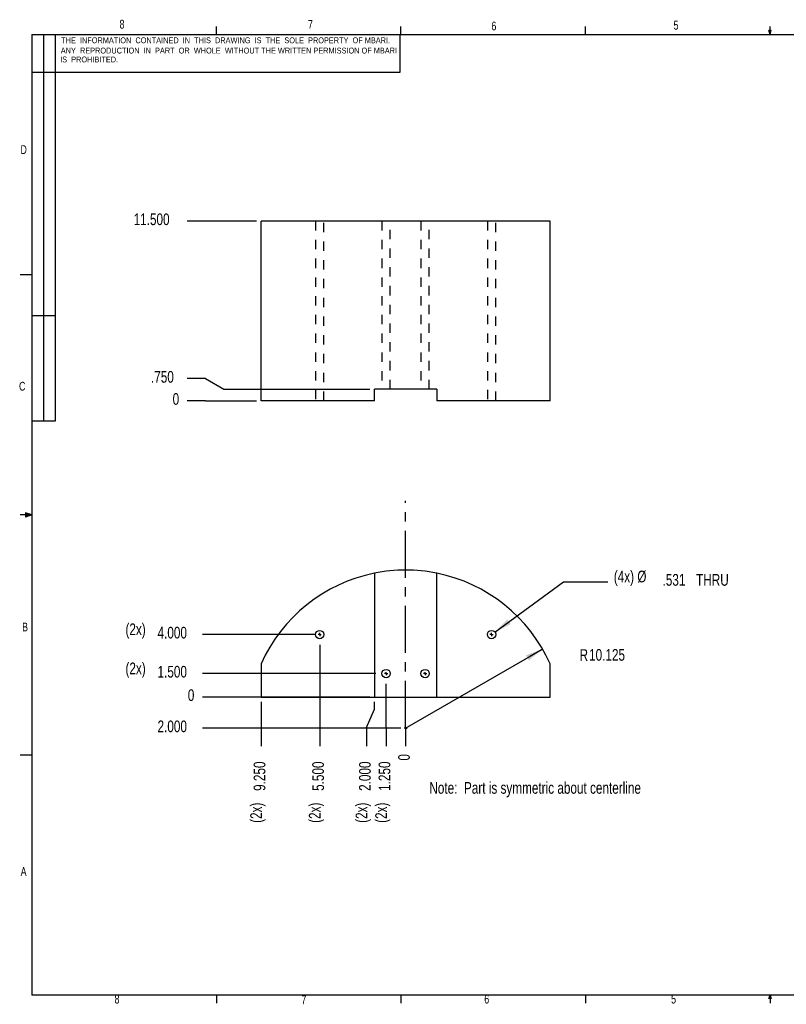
# Model space of a CAD drawing. Extents: x 0.5 to 16.5, y 0.3 to 10.8.
# Tile 1 of 2: x 0.5 to 8.7, y 0.3 to 10.8. Entities that reach past the tile are written whole.
import ezdxf

# ---------------------------------------------------------------- set-up
doc = ezdxf.new("R2010")
doc.units = 0
doc.header["$PDSIZE"] = -1
doc.linetypes.add('CENTERX2', pattern=[0.8, 0.5, -0.1, 0.1, -0.1])
doc.linetypes.add('HIDDEN', pattern=[0.075, 0.05, -0.025])
doc.layers.get('0').update_dxf_attribs({"linetype": 'CONTINUOUS'})
doc.layers.get('DEFPOINTS').update_dxf_attribs({"linetype": 'CONTINUOUS'})
doc.styles.add('SLDTEXTSTYLE0', font='txt', dxfattribs={"width": 0.75})
doc.dimstyles.new('SLDDIMSTYLE0', dxfattribs={"dimtxt": 0.166667, "dimasz": 0.1875, "dimexe": 0.125, "dimexo": 0.0625, "dimgap": 0.041667, "dimtad": 0, "dimtih": 1, "dimtoh": 1, "dimdec": 0, "dimlfac": 6, "dimtxsty": 'STANDARD', "dimblk1": 'NONE', "dimblk2": 'NONE', "dimsah": 1, "dimcen": 0.09, "dimclrd": 7, "dimclre": 7, "dimclrt": 7, "dimazin": 3, "dimtfac": 1, "dimtofl": 0, "dimtmove": 0, "dimatfit": 3, "dimtolj": 1, "dimtzin": 12})
doc.dimstyles.new('SLDDIMSTYLE1', dxfattribs={"dimtxt": 0.166667, "dimasz": 0.1875, "dimexe": 0.125, "dimexo": 0.0625, "dimgap": 0.041667, "dimtad": 0, "dimtih": 1, "dimtoh": 1, "dimdec": 3, "dimlfac": 6, "dimzin": 4, "dimtxsty": 'STANDARD', "dimblk1": 'NONE', "dimblk2": 'NONE', "dimsah": 1, "dimcen": 0.09, "dimclrd": 7, "dimclre": 7, "dimclrt": 7, "dimazin": 3, "dimtfac": 1, "dimtdec": 4, "dimtofl": 0, "dimtmove": 0, "dimatfit": 3, "dimtolj": 1, "dimtzin": 12})
doc.dimstyles.new('SLDDIMSTYLE2', dxfattribs={"dimtxt": 0.166667, "dimasz": 0.1875, "dimexe": 0.125, "dimexo": 0.0625, "dimgap": 0.041667, "dimtad": 0, "dimtih": 1, "dimtoh": 1, "dimdec": 3, "dimlfac": 6, "dimzin": 4, "dimtxsty": 'STANDARD', "dimblk1": 'NONE', "dimblk2": 'NONE', "dimsah": 1, "dimcen": 0.09, "dimclrd": 7, "dimclre": 7, "dimclrt": 7, "dimazin": 3, "dimtfac": 1, "dimtdec": 4, "dimtofl": 0, "dimtmove": 0, "dimatfit": 3, "dimtolj": 1, "dimtzin": 12})
doc.dimstyles.new('SLDDIMSTYLE3', dxfattribs={"dimtxt": 0.166667, "dimasz": 0.1875, "dimexe": 0.125, "dimexo": 0.0625, "dimgap": 0.041667, "dimtad": 0, "dimtih": 1, "dimtoh": 1, "dimdec": 3, "dimlfac": 6, "dimzin": 12, "dimtxsty": 'STANDARD', "dimsah": 1, "dimcen": 0.09, "dimclrd": 7, "dimclre": 7, "dimclrt": 7, "dimazin": 3, "dimtfac": 1, "dimtdec": 4, "dimtofl": 0, "dimtmove": 0, "dimatfit": 3, "dimtolj": 1, "dimtzin": 12})
doc.dimstyles.new('SLDDIMSTYLE4', dxfattribs={"dimtxt": 0.166667, "dimasz": 0.1875, "dimexe": 0.125, "dimexo": 0.0625, "dimgap": 0.041667, "dimtad": 0, "dimtih": 1, "dimtoh": 1, "dimdec": 3, "dimlfac": 6, "dimzin": 12, "dimtxsty": 'STANDARD', "dimsah": 1, "dimcen": 0.09, "dimclrd": 7, "dimclre": 7, "dimclrt": 7, "dimazin": 3, "dimtfac": 1, "dimtdec": 4, "dimtofl": 0, "dimtmove": 0, "dimatfit": 3, "dimtolj": 1, "dimtzin": 12})
doc.dimstyles.new('SLDDIMSTYLE5', dxfattribs={"dimtxt": 0.166667, "dimasz": 0.1875, "dimexe": 0.125, "dimexo": 0.0625, "dimgap": 0.041667, "dimtad": 0, "dimtih": 1, "dimtoh": 1, "dimdec": 0, "dimlfac": 6, "dimtxsty": 'STANDARD', "dimblk1": 'NONE', "dimblk2": 'NONE', "dimsah": 1, "dimcen": 0.09, "dimclrd": 7, "dimclre": 7, "dimclrt": 7, "dimazin": 3, "dimtfac": 1, "dimtofl": 0, "dimtmove": 0, "dimatfit": 3, "dimtolj": 1, "dimtzin": 12})
doc.dimstyles.new('SLDDIMSTYLE6', dxfattribs={"dimtxt": 0.166667, "dimasz": 0.1875, "dimexe": 0.125, "dimexo": 0.0625, "dimgap": 0.041667, "dimtad": 0, "dimtih": 1, "dimtoh": 1, "dimdec": 3, "dimlfac": 6, "dimzin": 4, "dimtxsty": 'STANDARD', "dimblk1": 'NONE', "dimblk2": 'NONE', "dimsah": 1, "dimcen": 0.09, "dimclrd": 7, "dimclre": 7, "dimclrt": 7, "dimazin": 3, "dimtfac": 1, "dimtdec": 4, "dimtofl": 0, "dimtmove": 0, "dimatfit": 3, "dimtolj": 1, "dimtzin": 12})

# ---------------------------------------------------------------- blocks, each defined once
blk = doc.blocks.new('*D')
at = {"color": 7}
for p, q in [((3.022, 8.651), (2.282, 8.651)), ((2.479, 6.971), (2.282, 6.971)), ((2.479, 6.971), (2.676, 6.86)), ((2.676, 6.86), (4.23, 6.86)), ((2.479, 6.735), (2.282, 6.735)), ((2.479, 6.735), (2.676, 6.735)), ((2.676, 6.735), (3.022, 6.735)), ((5.566, 4.267), (6.299, 4.805)), ((6.299, 4.805), (6.771, 4.805)), ((3.647, 4.241), (2.445, 4.241)), ((3.697, 4.13), (3.697, 3.051)), ((4.613, 3.241), (6.074, 4.086)), ((6.074, 4.086), (5.934, 4.005)), ((4.294, 3.824), (2.445, 3.824)), ((4.405, 3.445), (4.405, 3.714)), ((4.23, 3.574), (2.445, 3.574)), ((3.072, 3.524), (3.072, 3.051)), ((4.28, 3.445), (4.28, 3.524)), ((4.196, 3.248), (4.28, 3.445)), ((4.405, 3.248), (4.405, 3.445)), ((4.563, 3.241), (2.445, 3.241)), ((4.196, 3.248), (4.196, 3.051)), ((4.405, 3.248), (4.405, 3.051)), ((4.613, 3.241), (4.613, 3.051)), ((4.613, 3.241), (4.613, 3.241))]:
    blk.add_line(p, q, dxfattribs=at)
for points in [[(5.566, 4.267), (5.735, 4.353), (5.698, 4.403)], [(6.074, 4.086), (5.896, 4.019), (5.928, 3.965)]]:
    blk.add_solid(points, dxfattribs=at)
at = {"layer": 'DEFPOINTS', "color": 7}
for p in [(2.282, 8.651), (3.072, 8.651), (2.282, 6.971), (4.28, 6.86), (2.282, 6.735), (3.072, 6.735), (2.445, 4.241), (3.697, 4.241), (5.494, 4.215), (5.566, 4.267), (3.697, 4.18), (6.074, 4.086), (2.445, 3.824), (4.344, 3.824), (4.405, 3.764), (2.445, 3.574), (3.072, 3.574), (4.28, 3.574), (4.28, 3.574), (2.445, 3.241), (4.613, 3.241), (4.613, 3.241), (4.613, 3.241), (3.072, 3.051), (3.697, 3.051), (4.196, 3.051), (4.405, 3.051), (4.613, 3.051)]:
    blk.add_point(p, dxfattribs=at)
at = {"color": 7, "char_height": 0.125, "attachment_point": 7, "style": 'SLDTEXTSTYLE0'}
for s, insert in [('11.500', (1.712, 8.607)), ('.750', (1.897, 6.926)), ('0', (2.128, 6.69)), ('(4x) %%c', (6.834, 4.76)), ('.531', (7.354, 4.76)), (' THRU', (7.677, 4.76)), ('(2x) ', (1.625, 4.197)), ('4.000', (1.967, 4.197)), ('R', (6.469, 3.96)), ('10.125', (6.57, 3.96)), ('(2x) ', (1.625, 3.78)), ('1.500', (1.967, 3.78)), ('0', (2.29, 3.53)), ('2.000', (1.967, 3.197))]:
    blk.add_mtext(s, dxfattribs=dict(at, insert=insert))
at = {"color": 7, "char_height": 0.125, "attachment_point": 7, "rotation": 90, "style": 'SLDTEXTSTYLE0'}
for s, insert in [('9.250', (3.119, 2.573)), ('5.500', (3.744, 2.573)), ('2.000', (4.243, 2.573)), ('1.250', (4.452, 2.573)), ('0', (4.66, 2.896)), ('(2x) ', (3.119, 2.232)), ('(2x) ', (3.744, 2.232)), ('(2x) ', (4.243, 2.232)), ('(2x) ', (4.452, 2.232))]:
    blk.add_mtext(s, dxfattribs=dict(at, insert=insert))
blk = doc.blocks.new('_NONE')
blk = doc.blocks.new('SW_CENTERMARK0')
at = {"color": 7, "linetype": 'CONTINUOUS'}
for q in [(4.388, 3.824), (4.405, 3.841), (4.422, 3.824), (4.405, 3.808)]:
    blk.add_line((4.405, 3.824), q, dxfattribs=at)
blk = doc.blocks.new('SW_CENTERMARK1')
at = {"color": 7, "linetype": 'CONTINUOUS'}
for q in [(4.805, 3.824), (4.822, 3.841), (4.838, 3.824), (4.822, 3.808)]:
    blk.add_line((4.822, 3.824), q, dxfattribs=at)
blk = doc.blocks.new('SW_CENTERMARK2')
at = {"color": 7, "linetype": 'CONTINUOUS'}
for q in [(4.613, 3.258), (4.597, 3.241), (4.63, 3.241), (4.613, 3.224)]:
    blk.add_line((4.613, 3.241), q, dxfattribs=at)
blk = doc.blocks.new('SW_CENTERMARK3')
at = {"color": 7, "linetype": 'CONTINUOUS'}
for q in [(3.68, 4.241), (3.697, 4.258), (3.713, 4.241), (3.697, 4.224)]:
    blk.add_line((3.697, 4.241), q, dxfattribs=at)
blk = doc.blocks.new('SW_CENTERMARK4')
at = {"color": 7, "linetype": 'CONTINUOUS'}
for q in [(5.513, 4.241), (5.53, 4.258), (5.547, 4.241), (5.53, 4.224)]:
    blk.add_line((5.53, 4.241), q, dxfattribs=at)

msp = doc.modelspace()

# ---------------------------------------------------------------- linework, layer by layer
at = {"color": 7, "linetype": 'CONTINUOUS'}
for p, q in [((2.59475, 10.64207), (2.59475, 10.72687)), ((4.5635, 10.64207), (4.5635, 10.72687)), ((6.53225, 10.64207), (6.53225, 10.72687)), ((8.501, 10.64207), (8.501, 10.72687)), ((0.62625, 10.64207), (16.37625, 10.64207)), ((0.62625, 10.64207), (0.62625, 0.39207)), ((0.75125, 10.64207), (0.75125, 6.51707)), ((0.87625, 10.64207), (0.87625, 6.51707)), ((4.55649, 10.24038), (4.55649, 10.64207)), ((8.501, 10.64207), (8.48775, 10.68401)), ((8.51356, 10.68401), (8.48775, 10.68401)), ((8.49396, 10.68401), (8.501, 10.64207)), ((8.501, 10.64207), (8.51356, 10.68401)), ((8.50591, 10.68401), (8.501, 10.64207)), ((0.62625, 10.24038), (4.55649, 10.24038)), ((3.0716, 6.73466), (3.0716, 8.65132)), ((6.15493, 8.65132), (3.0716, 8.65132)), ((6.15493, 6.73466), (6.15493, 8.65132)), ((0.62625, 8.07957), (0.50125, 8.07957)), ((0.87625, 7.64207), (0.62625, 7.64207)), ((4.27993, 6.73466), (4.27993, 6.85966)), ((4.9466, 6.85966), (4.27993, 6.85966)), ((4.9466, 6.85966), (4.9466, 6.73466)), ((4.27993, 6.73466), (3.0716, 6.73466)), ((6.15493, 6.73466), (4.9466, 6.73466)), ((0.87625, 6.51707), (0.62625, 6.51707)), ((0.62625, 5.51707), (0.50125, 5.51707)), ((0.55907, 5.54108), (0.55907, 5.49449)), ((0.62625, 5.51707), (0.55907, 5.54108)), ((0.62625, 5.51707), (0.55907, 5.52611)), ((0.62625, 5.51707), (0.55907, 5.50677)), ((0.62625, 5.51707), (0.55907, 5.49449)), ((4.27993, 4.89534), (4.27993, 3.57443)), ((4.9466, 3.57443), (4.9466, 4.89534)), ((3.0716, 3.92733), (3.0716, 3.57443)), ((6.15493, 3.57443), (6.15493, 3.92733)), ((3.0716, 3.57443), (4.27993, 3.57443)), ((4.27993, 3.57443), (4.9466, 3.57443)), ((4.9466, 3.57443), (6.15493, 3.57443)), ((0.62625, 2.95457), (0.50125, 2.95457)), ((16.37625, 0.39207), (0.62625, 0.39207)), ((2.59475, 0.39207), (2.59475, 0.30727)), ((4.5635, 0.39207), (4.5635, 0.30727)), ((6.53225, 0.39207), (6.53225, 0.30727)), ((8.48775, 0.3575), (8.501, 0.39207)), ((8.51356, 0.3575), (8.48775, 0.3575)), ((8.501, 0.39207), (8.501, 0.30727)), ((8.501, 0.39207), (8.51356, 0.3575))]:
    msp.add_line(p, q, dxfattribs=at)
at = {"color": 9, "linetype": 'HIDDEN'}
for p, q in [((3.65235, 8.65132), (3.65235, 6.73466)), ((3.74085, 6.73466), (3.74085, 8.65132)), ((4.36068, 8.65132), (4.36068, 6.85966)), ((4.44918, 6.85966), (4.44918, 8.65132)), ((4.77735, 8.65132), (4.77735, 6.85966)), ((4.86585, 6.85966), (4.86585, 8.65132)), ((5.48568, 8.65132), (5.48568, 6.73466)), ((5.57418, 6.73466), (5.57418, 8.65132))]:
    msp.add_line(p, q, dxfattribs=at)
at = {"color": 7, "linetype": 'CENTERX2'}
msp.add_line((4.61088, 3.24765), (4.61088, 5.66598), dxfattribs=at)
at = {"color": 7, "linetype": 'CONTINUOUS'}
for centre in [(3.6966, 4.24109), (5.52993, 4.24109), (4.40493, 3.82443), (4.8216, 3.82443)]:
    msp.add_circle(centre, 0.04425, dxfattribs=at)
for start, end in [(101.392608, 156.004901), (78.607392, 101.392608), (23.995099, 78.607392)]:
    msp.add_arc((4.61327, 3.24109), 1.6875, start, end, dxfattribs=at)

# ---------------------------------------------------------------- block references
for name in ['SW_CENTERMARK3', 'SW_CENTERMARK4', 'SW_CENTERMARK0', 'SW_CENTERMARK1', 'SW_CENTERMARK2']:
    msp.add_blockref(name, (0, 0))

# ---------------------------------------------------------------- texts
at = {"color": 7, "attachment_point": 1, "style": 'SLDTEXTSTYLE0'}
for s, insert, char_height in [('8', (1.56194, 10.79909), 0.09375), ('7', (3.57206, 10.79714), 0.09375), ('6', (5.52866, 10.77987), 0.09375), ('5', (7.47093, 10.78835), 0.09375), ('THE  INFORMATION  CONTAINED  IN  THIS  DRAWING  IS  THE  SOLE  PROPERTY  OF MBARI.', (0.93888, 10.61208), 0.0625), ('ANY  REPRODUCTION  IN  PART  OR  WHOLE  WITHOUT THE WRITTEN PERMISSION OF MBARI', (0.93496, 10.50243), 0.0625), ('IS  PROHIBITED.', (0.92848, 10.40743), 0.0625), ('D', (0.50499, 9.4617), 0.09375), ('C', (0.48937, 6.93702), 0.09375), ('B', (0.52278, 4.36836), 0.09375), ('Note:  Part is symmetric about centerline', (4.86647, 2.66765), 0.125), ('A', (0.50716, 1.76), 0.09375), ('8', (1.5084, 0.39845), 0.09375), ('7', (3.50156, 0.38997), 0.09375), ('6', (5.45232, 0.39845), 0.09375), ('5', (7.44549, 0.39845), 0.09375)]:
    msp.add_mtext(s, dxfattribs=dict(at, insert=insert, char_height=char_height))

# ---------------------------------------------------------------- dimensions: what is measured, and where the dimension line sits
for feature_location, offset, dtype, origin, dimstyle, middle in [((4.6132681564, 3.2410917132), (0, -0.1900506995), 1, (4.6132681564, 3.2410917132), 'SLDDIMSTYLE0', (4.6132681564, 3.0510410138)), ((4.2799348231, 3.5744250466), (-1.8353046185, 0), 0, (4.2799348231, 3.5744250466), 'SLDDIMSTYLE0', (2.4446302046, 3.5744250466)), ((4.61327, 3.24109), (-2.16864, 0), 0, (4.27993, 3.57443), 'SLDDIMSTYLE2', (2.44463, 3.24109)), ((3.0716014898, 6.7346554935), (-0.7892767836, 0), 0, (3.0716014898, 6.7346554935), 'SLDDIMSTYLE5', (2.2823247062, 6.7346554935)), ((4.27993, 6.85966), (-1.99761, 0.11129), 0, (3.0716, 6.73466), 'SLDDIMSTYLE6', (2.28232, 6.97095)), ((3.0716, 8.65132), (-0.78928, 0), 0, (3.0716, 6.73466), 'SLDDIMSTYLE6', (2.28232, 8.65132))]:
    dim = msp.add_ordinate_dim(feature_location=feature_location, offset=offset, dtype=dtype, origin=origin, dimstyle=dimstyle)
    dim.commit()
    dim.dimension.update_dxf_attribs({"geometry": '*D', "text_midpoint": middle})
for feature_location, offset, dtype, origin, middle in [((4.40493, 3.76351), (-0.00017, -0.71247), 1, (4.61327, 3.24109), (4.40476, 3.05104)), ((4.27993, 3.57443), (-0.08368, -0.52338), 1, (4.61327, 3.24109), (4.19625, 3.05104)), ((3.6966, 4.18018), (0, -1.12913), 1, (4.61327, 3.24109), (3.6966, 3.05104)), ((3.0716, 3.57443), (0, -0.52338), 1, (4.61327, 3.24109), (3.0716, 3.05104)), ((4.34402, 3.82443), (-1.89939, 0), 0, (4.27993, 3.57443), (2.44463, 3.82443)), ((3.6966, 4.24109), (-1.25197, 0), 0, (4.27993, 3.57443), (2.44463, 4.24109))]:
    dim = msp.add_ordinate_dim(feature_location=feature_location, offset=offset, dtype=dtype, origin=origin, text='(2x) <>', dimstyle='SLDDIMSTYLE1')
    dim.commit()
    dim.dimension.update_dxf_attribs({"geometry": '*D', "text_midpoint": middle})
dim = msp.add_radius_dim(center=(4.61327, 3.24109), mpoint=(6.07426, 4.08559), dimstyle='SLDDIMSTYLE3')
dim.commit()
dim.dimension.update_dxf_attribs({"geometry": '*D', "text_midpoint": (6.77361, 4.00461), "dimtype": 164})
dim = msp.add_diameter_dim_2p(p1=(5.49424, 4.21493), p2=(5.56563, 4.26725), text='(4x) <> THRU', dimstyle='SLDDIMSTYLE4')
dim.commit()
dim.dimension.update_dxf_attribs({"geometry": '*D', "text_midpoint": (7.5073, 4.80461), "dimtype": 163})

doc.saveas('drawing.dxf')
